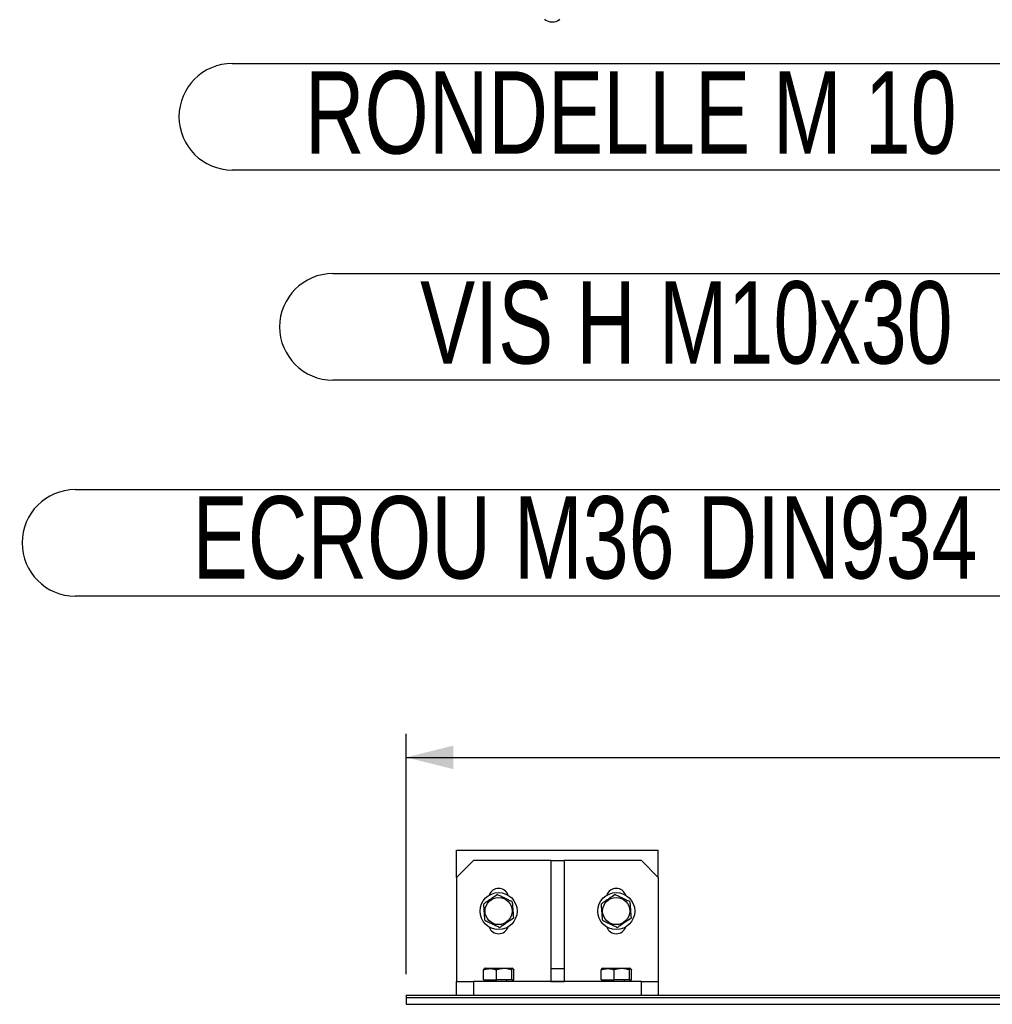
# Model space of a CAD drawing. Header units: millimetres. Extents: x 5 to 415, y 5 to 292.
# Tile 13 of 36: x 175 to 217, y 167 to 209. Entities that reach past the tile are written whole.
import ezdxf

# ---------------------------------------------------------------- set-up
doc = ezdxf.new("R2010")
doc.units = ezdxf.units.MM
doc.layers.add('COTES', color=1, linetype='Continuous')
doc.layers.add('NOTES', color=6, linetype='Continuous')
doc.layers.add('TRAIT-FORT', color=4, linetype='Continuous', lineweight=25)
doc.styles.add('SLDTEXTSTYLE0', font='TXT', dxfattribs={"width": 0.75})
doc.dimstyles.new('SLDDIMSTYLE0', dxfattribs={"dimtxt": 3, "dimasz": 2, "dimexe": 0, "dimexo": 0.0625, "dimgap": 0.75, "dimtad": 1, "dimdec": 0, "dimlfac": 14, "dimrnd": 1e-09, "dimzin": 12, "dimdsep": 46, "dimtxsty": 'SLDTEXTSTYLE0', "dimsah": 1, "dimcen": 0.09, "dimadec": 0, "dimazin": 3, "dimtfac": 1, "dimtdec": 0, "dimtofl": 0, "dimtmove": 0, "dimatfit": 3, "dimfxl": 1, "dimfrac": 2, "dimtolj": 1, "dimtzin": 12, "dimarcsym": 0})

# ---------------------------------------------------------------- blocks, each defined once
blk = doc.blocks.new('SW_NOTE_9')
at = {"layer": 'NOTES', "color": 0}
for p, q in [((-32.327, 2.31), (-2.264, 2.31)), ((-2.264, -2.218), (-32.327, -2.218))]:
    blk.add_line(p, q, dxfattribs=at)
for centre, start, end in [((-32.327, 0.046), 90, 270), ((-2.264, 0.046), 270, 90)]:
    blk.add_arc(centre, 2.264, start, end, dxfattribs=at)
at = {"layer": 'NOTES', "color": 0, "insert": (-17.302, 1.985), "char_height": 3.5, "attachment_point": 2, "style": 'SLDTEXTSTYLE0'}
blk.add_mtext('VIS H M10x30', dxfattribs=at)
blk = doc.blocks.new('SW_NOTE_11')
at = {"layer": 'NOTES', "color": 0}
for p, q in [((-36.604, 2.31), (-2.264, 2.31)), ((-2.264, -2.218), (-36.604, -2.218))]:
    blk.add_line(p, q, dxfattribs=at)
for centre, start, end in [((-36.604, 0.046), 90, 270), ((-2.264, 0.046), 270, 90)]:
    blk.add_arc(centre, 2.264, start, end, dxfattribs=at)
at = {"layer": 'NOTES', "color": 0, "insert": (-19.666, 1.98), "char_height": 3.5, "attachment_point": 2, "style": 'SLDTEXTSTYLE0'}
blk.add_mtext('RONDELLE M 10', dxfattribs=at)
blk = doc.blocks.new('SW_NOTE_12')
at = {"layer": 'NOTES', "color": 0}
for p, q in [((-45.912, 2.31), (-2.264, 2.31)), ((-2.264, -2.218), (-45.912, -2.218))]:
    blk.add_line(p, q, dxfattribs=at)
for centre, start, end in [((-45.912, 0.046), 90, 270), ((-2.264, 0.046), 270, 90)]:
    blk.add_arc(centre, 2.264, start, end, dxfattribs=at)
at = {"layer": 'NOTES', "color": 0, "insert": (-24.246, 2.031), "char_height": 3.5, "attachment_point": 2, "style": 'SLDTEXTSTYLE0'}
blk.add_mtext('ECROU M36 DIN934', dxfattribs=at)
blk = doc.blocks.new('_D_4')
at = {"layer": 'COTES', "color": 1, "transparency": 16777216}
for p, q in [((191.67, 168.202), (191.67, 178.413)), ((275.956, 168.202), (275.956, 178.413)), ((191.67, 177.413), (275.956, 177.413))]:
    blk.add_line(p, q, dxfattribs=at)
for points in [[(191.67, 177.413), (193.67, 176.913), (193.67, 177.913)], [(275.956, 177.413), (273.956, 177.913), (273.956, 176.913)]]:
    blk.add_solid(points, dxfattribs=at)
at = {"layer": 'COTES', "color": 1, "transparency": 16777216, "insert": (229.38, 181.281), "char_height": 3, "attachment_point": 1, "style": 'SLDTEXTSTYLE0'}
blk.add_mtext('1180', dxfattribs=at)

msp = doc.modelspace()

# ---------------------------------------------------------------- linework, layer by layer
at = {"layer": 'TRAIT-FORT', "color": 4, "linetype": 'Continuous', "lineweight": 25}
for p, q in [((193.813, 172.309), (193.813, 173.464)), ((193.813, 173.464), (202.385, 173.464)), ((202.385, 172.309), (202.385, 173.464)), ((194.527, 173.024), (193.813, 172.309)), ((197.813, 173.024), (194.527, 173.024)), ((197.813, 173.024), (198.385, 173.024)), ((197.813, 173.024), (197.813, 168.44)), ((201.67, 173.024), (198.385, 173.024)), ((198.385, 173.024), (198.385, 168.44)), ((202.385, 172.309), (201.67, 173.024)), ((193.813, 172.309), (193.813, 167.881)), ((202.385, 172.309), (202.385, 167.881)), ((194.952, 167.952), (194.952, 168.38)), ((195.022, 168.452), (194.986, 168.432)), ((195.022, 168.452), (196.176, 168.452)), ((195.509, 167.952), (195.509, 168.38)), ((196.156, 167.952), (196.156, 168.38)), ((196.211, 168.432), (196.176, 168.452)), ((196.246, 167.952), (196.246, 168.38)), ((197.813, 168.44), (198.385, 168.44)), ((197.813, 168.44), (197.813, 167.881)), ((198.385, 168.44), (198.385, 167.881)), ((199.952, 167.952), (199.952, 168.38)), ((200.022, 168.452), (199.986, 168.432)), ((200.022, 168.452), (201.176, 168.452)), ((200.509, 167.952), (200.509, 168.38)), ((201.156, 167.952), (201.156, 168.38)), ((201.211, 168.432), (201.176, 168.452)), ((201.246, 167.952), (201.246, 168.38)), ((193.813, 167.309), (193.813, 167.881)), ((193.813, 167.881), (194.527, 167.881)), ((194.527, 167.881), (194.527, 167.309)), ((201.67, 167.881), (194.527, 167.881)), ((194.952, 167.952), (195.509, 167.952)), ((195.242, 167.952), (195.242, 167.881)), ((196.156, 167.952), (195.509, 167.952)), ((195.956, 167.881), (195.956, 167.952)), ((196.156, 167.952), (196.246, 167.952)), ((197.813, 167.881), (198.385, 167.881)), ((199.952, 167.952), (200.509, 167.952)), ((200.242, 167.952), (200.242, 167.881)), ((201.156, 167.952), (200.509, 167.952)), ((200.956, 167.881), (200.956, 167.952)), ((201.156, 167.952), (201.246, 167.952)), ((201.67, 167.309), (201.67, 167.881)), ((201.67, 167.881), (202.385, 167.881)), ((202.385, 167.881), (202.385, 167.309)), ((191.67, 167.309), (275.956, 167.309)), ((191.67, 167.309), (191.67, 167.202)), ((191.67, 167.202), (275.956, 167.202)), ((191.67, 167.202), (191.67, 166.916)), ((191.67, 166.916), (275.956, 166.916))]:
    msp.add_line(p, q, dxfattribs=at)
at = {"layer": 'TRAIT-FORT', "color": 4, "linetype": 'Continuous', "lineweight": 25, "flags": 128}
msp.add_lwpolyline([(198.194, 208.794), (198.157, 208.75), (198.102, 208.714), (198.034, 208.686), (197.956, 208.669), (197.873, 208.664), (197.79, 208.671), (197.713, 208.69), (197.646, 208.719), (197.594, 208.756), (197.56, 208.8)], dxfattribs=at)
at = {"layer": 'TRAIT-FORT', "color": 4, "linetype": 'Continuous', "lineweight": 25}
for centre, radius in [((195.599, 170.881), 0.786), ((200.599, 170.881), 0.786), ((195.599, 170.881), 0.577), ((200.599, 170.881), 0.577)]:
    msp.add_circle(centre, radius, dxfattribs=at)
for centre, start, end in [((195.599, 171.416), 21.0457, 158.9525), ((200.599, 171.416), 18.8105, 161.1893), ((195.599, 170.345), 199.5717, 340.4291), ((200.599, 170.345), 199.0778, 340.9225)]:
    msp.add_arc(centre, 0.429, start, end, dxfattribs=at)
for points, knots in [([(195.548, 171.58), (195.474, 171.53), (195.352, 171.447), (195.175, 171.327), (195.056, 171.246), (194.987, 171.2), (194.968, 171.186)], [0, 0, 0, 0, 0.385549, 0.637642, 0.896546, 1, 1, 1, 1]), ([(196.179, 171.274), (196.124, 171.301), (196.013, 171.355), (195.849, 171.434), (195.693, 171.51), (195.596, 171.556), (195.548, 171.58)], [0, 0, 0, 0, 0.264605, 0.534948, 0.765343, 1, 1, 1, 1]), ([(196.179, 171.274), (196.183, 171.214), (196.192, 171.091), (196.205, 170.909), (196.218, 170.736), (196.226, 170.629), (196.23, 170.575)], [0, 0, 0, 0, 0.264605, 0.534948, 0.765343, 1, 1, 1, 1]), ([(200.548, 171.58), (200.474, 171.53), (200.352, 171.447), (200.175, 171.327), (200.056, 171.246), (199.987, 171.2), (199.968, 171.186)], [0, 0, 0, 0, 0.385549, 0.637642, 0.896546, 1, 1, 1, 1]), ([(201.179, 171.274), (201.124, 171.301), (201.013, 171.355), (200.849, 171.434), (200.693, 171.51), (200.596, 171.556), (200.548, 171.58)], [0, 0, 0, 0, 0.264605, 0.534948, 0.765343, 1, 1, 1, 1]), ([(201.179, 171.274), (201.183, 171.214), (201.192, 171.091), (201.205, 170.909), (201.218, 170.736), (201.226, 170.629), (201.23, 170.575)], [0, 0, 0, 0, 0.264605, 0.534948, 0.765343, 1, 1, 1, 1]), ([(195.019, 170.487), (195.014, 170.548), (195.005, 170.67), (194.992, 170.852), (194.979, 171.026), (194.972, 171.133), (194.968, 171.186)], [0, 0, 0, 0, 0.264605, 0.534948, 0.765343, 1, 1, 1, 1]), ([(200.019, 170.487), (200.014, 170.548), (200.005, 170.67), (199.992, 170.852), (199.979, 171.026), (199.972, 171.133), (199.968, 171.186)], [0, 0, 0, 0, 0.264605, 0.534948, 0.765343, 1, 1, 1, 1]), ([(195.019, 170.487), (195.073, 170.461), (195.184, 170.407), (195.348, 170.328), (195.505, 170.252), (195.601, 170.205), (195.65, 170.182)], [0, 0, 0, 0, 0.264605, 0.534948, 0.765343, 1, 1, 1, 1]), ([(196.23, 170.575), (196.156, 170.525), (196.034, 170.442), (195.857, 170.322), (195.738, 170.241), (195.669, 170.195), (195.65, 170.182)], [0, 0, 0, 0, 0.385549, 0.637642, 0.896546, 1, 1, 1, 1]), ([(200.019, 170.487), (200.073, 170.461), (200.184, 170.407), (200.348, 170.328), (200.505, 170.252), (200.601, 170.205), (200.65, 170.182)], [0, 0, 0, 0, 0.264605, 0.534948, 0.765343, 1, 1, 1, 1]), ([(201.23, 170.575), (201.156, 170.525), (201.034, 170.442), (200.857, 170.322), (200.738, 170.241), (200.669, 170.195), (200.65, 170.182)], [0, 0, 0, 0, 0.385549, 0.637642, 0.896546, 1, 1, 1, 1]), ([(194.952, 168.38), (194.987, 168.392), (195.057, 168.416), (195.176, 168.436), (195.31, 168.435), (195.424, 168.41), (195.49, 168.387), (195.509, 168.38)], [0, 0, 0, 0, 0.192004, 0.385862, 0.637826, 0.896599, 1, 1, 1, 1]), ([(194.987, 168.431), (194.986, 168.431), (194.983, 168.43), (194.977, 168.424), (194.969, 168.413), (194.96, 168.399), (194.955, 168.387), (194.952, 168.38)], [0, 0, 0, 0, 0.036799, 0.268063, 0.501041, 0.744809, 1, 1, 1, 1]), ([(196.156, 168.38), (196.1, 168.396), (195.986, 168.428), (195.818, 168.439), (195.657, 168.422), (195.559, 168.394), (195.509, 168.38)], [0, 0, 0, 0, 0.264605, 0.534948, 0.765343, 1, 1, 1, 1]), ([(196.156, 168.38), (196.161, 168.391), (196.172, 168.413), (196.188, 168.432), (196.201, 168.436), (196.212, 168.432), (196.221, 168.424), (196.229, 168.413), (196.237, 168.399), (196.243, 168.387), (196.246, 168.38)], [0, 0, 0, 0, 0.177469, 0.355654, 0.534939, 0.624731, 0.714833, 0.805603, 0.900576, 1, 1, 1, 1]), ([(199.952, 168.38), (199.987, 168.392), (200.057, 168.416), (200.176, 168.436), (200.31, 168.435), (200.424, 168.41), (200.49, 168.387), (200.509, 168.38)], [0, 0, 0, 0, 0.192004, 0.385862, 0.637826, 0.896599, 1, 1, 1, 1]), ([(199.987, 168.431), (199.986, 168.431), (199.983, 168.43), (199.977, 168.424), (199.969, 168.413), (199.96, 168.399), (199.955, 168.387), (199.952, 168.38)], [0, 0, 0, 0, 0.036799, 0.268063, 0.501041, 0.744809, 1, 1, 1, 1]), ([(201.156, 168.38), (201.1, 168.396), (200.986, 168.428), (200.818, 168.439), (200.657, 168.422), (200.559, 168.394), (200.509, 168.38)], [0, 0, 0, 0, 0.264605, 0.534948, 0.765343, 1, 1, 1, 1]), ([(201.156, 168.38), (201.161, 168.391), (201.172, 168.413), (201.188, 168.432), (201.201, 168.436), (201.212, 168.432), (201.221, 168.424), (201.229, 168.413), (201.237, 168.399), (201.243, 168.387), (201.246, 168.38)], [0, 0, 0, 0, 0.177469, 0.355654, 0.534939, 0.624731, 0.714833, 0.805603, 0.900576, 1, 1, 1, 1])]:
    msp.add_open_spline(points, degree=3, knots=knots, dxfattribs=at)

# ---------------------------------------------------------------- block references
at = {"layer": 'NOTES', "color": 211}
for name, p in [('SW_NOTE_11', (220.881, 204.599)), ('SW_NOTE_9', (220.881, 195.668)), ('SW_NOTE_12', (223.522, 186.486))]:
    msp.add_blockref(name, p, dxfattribs=at)

# ---------------------------------------------------------------- dimensions: what is measured, and where the dimension line sits
at = {"layer": 'COTES', "color": 1}
dim = msp.add_linear_dim(base=(275.956, 177.413), p1=(191.67, 167.202), p2=(275.956, 167.202), angle=0, dimstyle='SLDDIMSTYLE0', dxfattribs=at)
dim.commit()
dim.dimension.update_dxf_attribs({"geometry": '_D_4', "text_midpoint": (233.813, 177.413), "dimtype": 160})

doc.saveas('drawing.dxf')
